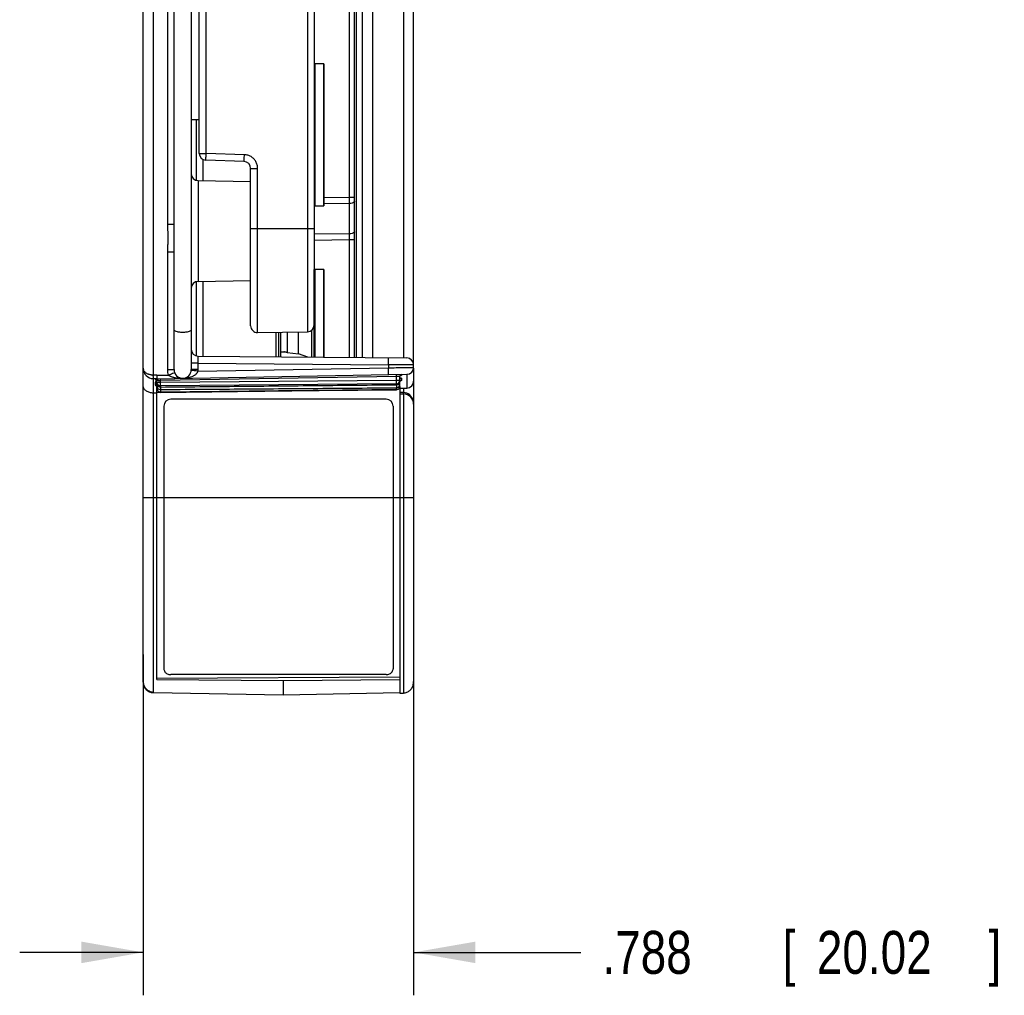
# Model space of a CAD drawing. Header units: inches. Extents: x 0 to 22, y 0 to 17.
# Tile 3 of 28: x 4.5 to 7.4, y 7.4 to 10.2. Entities that reach past the tile are written whole.
import ezdxf

# ---------------------------------------------------------------- set-up
doc = ezdxf.new("R2010")
doc.units = ezdxf.units.IN
doc.header["$LTSCALE"] = 1.21
doc.header["$MEASUREMENT"] = 0
doc.layers.get('0').update_dxf_attribs({"linetype": 'CONTINUOUS'})
doc.layers.add('DIMENSIONS', color=7, linetype='CONTINUOUS')
doc.styles.get("Standard").update_dxf_attribs({"font": 'txt', "width": 0.8})
doc.dimstyles.new('DIMSTYLE_1', dxfattribs={"dimtxt": 0.125, "dimasz": 0.18, "dimexe": 0.18, "dimexo": 0.0625, "dimgap": 0.09, "dimtad": 0, "dimtih": 1, "dimtoh": 1, "dimdec": 3, "dimzin": 4, "dimdsep": 46, "dimtxsty": 'STANDARD', "dimblk": '_FILLED', "dimblk1": '_FILLED', "dimblk2": '_FILLED', "dimcen": 0.09, "dimadec": 0, "dimazin": 0, "dimtp": 0.001, "dimtm": 0.001, "dimtfac": 1, "dimtdec": 3, "dimtofl": 0, "dimtmove": 0, "dimatfit": 3, "dimldrblk": '_FILLED', "dimfxl": 1, "dimtolj": 1, "dimtzin": 4, "dimarcsym": 0})

# ---------------------------------------------------------------- blocks, each defined once
blk = doc.blocks.new('_FILLED')
at = {"color": 0, "linetype": 'BYBLOCK'}
blk.add_solid([(0, 0), (-1, 0.174), (-1, -0.174)], dxfattribs=at)
blk = doc.blocks.new('*D4')
at = {"layer": 'DIMENSIONS', "color": 2, "linetype": 'CONTINUOUS'}
for p, q in [((4.8651, 8.3613), (4.8651, 7.3688)), ((5.6531, 8.3613), (5.6531, 7.3688)), ((4.8651, 7.4938), (4.5051, 7.4938)), ((5.6531, 7.4938), (6.1406, 7.4938))]:
    blk.add_line(p, q, dxfattribs=at)
at = {"layer": 'DIMENSIONS', "color": 2, "linetype": 'CONTINUOUS', "xscale": 0.18, "yscale": 0.18, "zscale": 0.18}
blk.add_blockref('_FILLED', (4.8651, 7.4938), dxfattribs=at)
at = {"layer": 'DIMENSIONS', "color": 2, "linetype": 'CONTINUOUS', "xscale": 0.18, "yscale": 0.18, "zscale": 0.18, "rotation": 180}
blk.add_blockref('_FILLED', (5.6531, 7.4938), dxfattribs=at)
at = {"layer": 'DIMENSIONS', "color": 2, "linetype": 'CONTINUOUS', "width": 0.8}
for s, p in [('.788', (6.2031, 7.4313)), ('[', (6.7281, 7.4313)), ('20.02', (6.8281, 7.4313)), (']', (7.3281, 7.4313))]:
    blk.add_text(s, height=0.125, dxfattribs=at).set_placement(p)

msp = doc.modelspace()

# ---------------------------------------------------------------- linework, layer by layer
at = {"color": 7, "linetype": 'CONTINUOUS'}
for p, q in [((5.6531, 9.1975), (5.6531, 14.2247)), ((4.8946, 9.175), (4.8946, 13.1146)), ((4.8651, 8.2804), (4.8651, 13.0946)), ((4.9551, 9.1911), (4.9551, 13.0985)), ((5.0051, 13.0985), (5.0051, 9.1911)), ((5.4665, 9.6926), (5.4665, 13.0632)), ((5.4811, 9.2263), (5.4811, 13.0633)), ((5.4861, 9.2263), (5.4861, 13.0633)), ((5.5031, 13.0635), (5.5031, 9.2261)), ((5.5336, 13.0638), (5.5336, 9.2258)), ((5.6236, 13.0645), (5.6236, 9.2251)), ((5.3435, 12.9881), (5.3435, 9.3015)), ((5.3631, 12.9682), (5.3631, 9.3215)), ((4.9355, 12.6745), (4.9355, 9.6151)), ((5.0281, 9.8211), (5.0281, 12.4685)), ((5.0485, 9.8211), (5.0485, 12.4685)), ((5.3915, 10.0817), (5.3634, 10.0817)), ((5.3649, 10.0817), (5.3649, 9.6683)), ((5.3911, 9.6683), (5.3911, 10.0817)), ((5.3915, 10.0817), (5.3915, 9.6683)), ((5.0051, 9.9198), (5.0281, 9.9198)), ((5.0191, 9.9198), (5.0191, 9.7427)), ((5.0281, 9.8211), (5.0485, 9.8211)), ((5.1599, 9.8172), (5.0485, 9.8211)), ((5.0388, 9.8037), (5.0388, 9.7412)), ((5.1588, 9.7972), (5.0474, 9.8011)), ((5.1781, 9.7773), (5.1985, 9.7773)), ((5.1781, 9.3189), (5.1781, 9.7773)), ((5.1985, 9.2989), (5.1985, 9.7773)), ((5.0248, 9.7415), (5.1781, 9.7388)), ((5.0248, 9.7415), (5.0248, 9.4481)), ((5.4665, 9.6926), (5.3915, 9.6918)), ((5.4665, 9.675), (5.3915, 9.6742)), ((5.4811, 9.6926), (5.4665, 9.6926)), ((5.4665, 9.5864), (5.4665, 9.675)), ((5.3634, 9.6683), (5.3915, 9.6683)), ((4.9355, 9.6151), (4.9551, 9.6151)), ((5.1781, 9.6018), (5.3631, 9.6018)), ((5.4665, 9.5864), (5.3631, 9.5853)), ((5.4665, 9.5688), (5.3631, 9.5677)), ((5.4811, 9.5688), (5.4665, 9.5688)), ((5.4665, 9.2264), (5.4665, 9.5688)), ((4.9355, 9.5345), (4.9551, 9.5345)), ((4.9355, 9.5345), (4.9355, 9.1911)), ((5.3915, 9.4829), (5.3634, 9.4829)), ((5.3634, 9.2273), (5.3634, 9.4829)), ((5.3649, 9.4829), (5.3649, 9.2273)), ((5.3911, 9.2271), (5.3911, 9.4829)), ((5.3915, 9.4829), (5.3915, 9.2271)), ((5.0191, 9.4469), (5.0191, 9.2315)), ((5.0248, 9.4481), (5.1781, 9.4508)), ((5.0388, 9.4484), (5.0388, 9.2302)), ((5.1985, 9.2989), (5.3435, 9.3015)), ((5.2526, 9.2283), (5.2526, 9.2999)), ((5.259, 9.3), (5.259, 9.2282)), ((5.2654, 9.3001), (5.2654, 9.2282)), ((5.2841, 9.3004), (5.2841, 9.2413)), ((5.3178, 9.2371), (5.3178, 9.301)), ((5.3567, 9.2274), (5.3567, 9.307)), ((5.2654, 9.2427), (5.2745, 9.2427)), ((5.2786, 9.2422), (5.2654, 9.2422)), ((5.2841, 9.2413), (5.3178, 9.2371)), ((5.0248, 9.2103), (5.0051, 9.2103)), ((5.0248, 9.2103), (5.5794, 9.2055)), ((5.0248, 9.1911), (5.0248, 9.2103)), ((5.0249, 9.2303), (5.6333, 9.225)), ((5.3443, 9.2275), (5.3178, 9.2371)), ((4.9355, 9.1911), (4.9551, 9.1911)), ((5.0248, 9.1911), (5.0051, 9.1911)), ((5.0246, 9.1869), (5.5794, 9.1966)), ((5.5794, 9.2055), (5.5794, 9.1966)), ((5.6531, 9.1956), (5.6531, 8.2799)), ((4.9049, 9.1748), (4.8946, 9.175)), ((4.9051, 9.1648), (4.8946, 9.165)), ((4.8946, 8.2512), (4.8946, 9.1649)), ((4.9002, 9.1644), (4.9002, 9.1617)), ((4.9002, 9.1543), (4.9002, 9.1461)), ((4.9024, 9.161), (4.9024, 9.161)), ((4.9049, 9.1748), (4.9383, 9.1754)), ((4.9051, 9.1648), (5.6335, 9.1775)), ((4.9051, 9.1537), (4.9051, 9.1599)), ((4.9152, 9.1537), (4.9051, 9.1537)), ((4.9152, 9.16), (5.6032, 9.172)), ((4.9152, 9.1537), (4.9152, 9.16)), ((5.6032, 9.1597), (4.9152, 9.1537)), ((5.6032, 9.1597), (5.6032, 9.172)), ((5.6131, 9.1597), (5.6032, 9.1597)), ((5.6131, 9.157), (5.6118, 9.1522)), ((5.6131, 9.1597), (5.6131, 9.1723)), ((5.6131, 9.1424), (5.6131, 9.159)), ((5.6139, 9.1576), (5.6145, 9.1583)), ((5.6153, 9.1737), (5.6159, 9.174)), ((5.618, 9.1765), (5.618, 9.1746)), ((5.618, 9.1658), (5.618, 9.1601)), ((5.6335, 9.1775), (5.6335, 9.1375)), ((4.9044, 9.1436), (4.9051, 9.1413)), ((4.9051, 9.1521), (4.9051, 9.1505)), ((4.9065, 9.1455), (4.9051, 9.1505)), ((4.9051, 8.2888), (4.9051, 9.1494)), ((4.9051, 9.1431), (4.9089, 9.1431)), ((4.9051, 9.1349), (4.9065, 9.13)), ((4.9051, 9.1248), (4.9155, 9.125)), ((4.9101, 9.1418), (4.9065, 9.1455)), ((4.9065, 9.13), (4.9102, 9.1262)), ((4.9152, 9.1405), (4.9101, 9.1418)), ((4.9102, 9.1262), (4.9152, 9.1249)), ((5.6032, 9.1497), (4.9152, 9.1437)), ((4.9152, 9.1432), (4.9152, 9.1405)), ((4.9152, 9.1405), (4.9152, 9.1405)), ((4.9152, 9.1332), (4.9152, 9.1252)), ((4.9152, 9.1249), (4.9152, 9.1252)), ((5.6032, 9.1471), (5.6032, 9.149)), ((5.6082, 9.1484), (5.6032, 9.1471)), ((5.6032, 9.1471), (5.6032, 9.1471)), ((5.6032, 9.1326), (5.6032, 9.1383)), ((5.6032, 9.1324), (5.6082, 9.1338)), ((5.6032, 9.1324), (5.6032, 9.1326)), ((5.6118, 9.1522), (5.6082, 9.1484)), ((5.6082, 9.1482), (5.6131, 9.1482)), ((5.6082, 9.1338), (5.6118, 9.1374)), ((5.6115, 9.1371), (5.6335, 9.1375)), ((5.6118, 9.1374), (5.6131, 9.1424)), ((5.6131, 9.1372), (5.6131, 8.249)), ((5.6131, 9.1255), (5.6236, 9.1253)), ((5.6236, 9.1373), (5.6236, 9.1253)), ((4.9051, 9.1227), (4.8946, 9.1228)), ((5.5731, 9.1048), (4.9451, 9.1048)), ((5.6131, 9.1205), (5.6234, 9.1203)), ((5.6234, 9.1203), (5.6234, 8.2492)), ((4.9251, 9.0848), (4.9251, 8.32)), ((5.5931, 9.0848), (5.5931, 8.32)), ((4.8651, 8.8188), (5.6531, 8.8188)), ((4.9051, 8.2928), (5.6131, 8.2961)), ((5.5731, 8.3028), (4.9451, 8.3028)), ((4.9051, 8.2888), (5.2731, 8.2854)), ((5.2731, 8.2854), (5.6131, 8.2886)), ((5.2731, 8.2854), (5.2731, 8.2438)), ((4.8946, 8.2512), (5.2731, 8.2438)), ((5.2731, 8.2438), (5.6131, 8.2504)), ((5.6131, 8.249), (5.6234, 8.2492))]:
    msp.add_line(p, q, dxfattribs=at)
for points in [[(4.9024, 9.161), (4.903, 9.1607), (4.9045, 9.1591)], [(4.904, 9.1442), (4.9037, 9.1443), (4.9044, 9.1436)], [(4.9152, 9.1405), (5.1389, 9.1426), (5.3764, 9.1449), (5.6032, 9.1471)], [(4.9152, 9.1249), (5.1398, 9.1274), (5.3773, 9.13), (5.6032, 9.1324)]]:
    msp.add_lwpolyline(points, dxfattribs=at)
for centre, radius, start, end in [((5.0481, 9.8211), 0.02, 180, 268), ((5.1581, 9.7773), 0.02, 359.974, 88), ((5.0251, 9.7615), 0.02, 180, 269), ((5.0251, 9.4281), 0.02, 91, 180), ((5.1981, 9.3189), 0.02, 180, 271), ((5.3431, 9.3215), 0.02, 271, 360), ((5.0251, 9.2503), 0.02, 180, 269.5), ((5.6331, 9.205), 0.02, 360, 89.4987), ((4.8951, 9.195), 0.03, 180, 269), ((4.9801, 9.1911), 0.025, 180, 360), ((5.6331, 9.1975), 0.02, 271, 360), ((4.9001, 9.1599), 0.005, 0, 59.3337), ((4.9151, 9.1537), 0.01, 180, 270.5), ((5.6031, 9.1597), 0.01, 270.5, 360), ((5.6181, 9.1723), 0.005, 91, 180), ((5.6331, 9.1575), 0.02, 271, 360), ((4.9451, 9.0848), 0.02, 90, 180), ((5.5731, 9.0848), 0.02, 0, 90), ((5.6231, 9.0903), 0.03, 0, 89), ((4.8951, 8.2804), 0.03, 180, 269), ((5.6231, 8.2799), 0.03, 326.4377, 360)]:
    msp.add_arc(centre, radius, start, end, dxfattribs=at)
for points, knots in [([(5.0474, 9.8011), (5.0477, 9.8011), (5.0473, 9.8031), (5.048, 9.8051), (5.0479, 9.8098), (5.0483, 9.8151), (5.0484, 9.819), (5.0485, 9.8211)], [0, 0, 0, 0, 0.047628, 0.18806, 0.41021, 0.689666, 1, 1, 1, 1]), ([(5.159, 9.7988), (5.1587, 9.8008), (5.1596, 9.8034), (5.1595, 9.8101), (5.1598, 9.8147), (5.1599, 9.8172)], [0, 0, 0, 0, 0.234718, 0.585872, 1, 1, 1, 1]), ([(5.1985, 9.7773), (5.1985, 9.7807), (5.1976, 9.7875), (5.1937, 9.7971), (5.1876, 9.8053), (5.1795, 9.8118), (5.1701, 9.816), (5.1633, 9.8171), (5.1599, 9.8172)], [0, 0, 0, 0, 0.167011, 0.333609, 0.499922, 0.666161, 0.832683, 1, 1, 1, 1]), ([(5.4665, 9.675), (5.4665, 9.6757), (5.4665, 9.6773), (5.4665, 9.6801), (5.4665, 9.6837), (5.4665, 9.6879), (5.4665, 9.691), (5.4665, 9.6926)], [0, 0, 0, 0, 0.116799, 0.277394, 0.481992, 0.726175, 1, 1, 1, 1]), ([(5.4813, 9.6811), (5.481, 9.6808), (5.4789, 9.6788), (5.4741, 9.676), (5.469, 9.675), (5.4665, 9.675)], [0, 0, 0, 0, 0.07587, 0.532039, 1, 1, 1, 1]), ([(4.9355, 9.6151), (4.9355, 9.6122), (4.9356, 9.6061), (4.9362, 9.5968), (4.9367, 9.5867), (4.9371, 9.5761), (4.9369, 9.565), (4.9363, 9.5542), (4.9357, 9.5441), (4.9355, 9.5376), (4.9355, 9.5345)], [0, 0, 0, 0, 0.108991, 0.224964, 0.349007, 0.482525, 0.621909, 0.75859, 0.885048, 1, 1, 1, 1]), ([(5.4813, 9.5924), (5.481, 9.5922), (5.4789, 9.5902), (5.4741, 9.5873), (5.469, 9.5864), (5.4665, 9.5864)], [0, 0, 0, 0, 0.074013, 0.529442, 1, 1, 1, 1]), ([(5.4665, 9.5688), (5.4665, 9.5711), (5.4665, 9.5755), (5.4665, 9.5814), (5.4665, 9.5849), (5.4665, 9.5864)], [0, 0, 0, 0, 0.398832, 0.746678, 1, 1, 1, 1]), ([(5.0051, 9.3075), (5.0051, 9.3061), (5.0018, 9.3028), (4.995, 9.3007), (4.9854, 9.2992), (4.9749, 9.2992), (4.9653, 9.3007), (4.9584, 9.3028), (4.9551, 9.3061), (4.9551, 9.3075)], [0, 0, 0, 0, 0.078903, 0.215043, 0.39911, 0.600884, 0.784958, 0.921097, 1, 1, 1, 1]), ([(5.2786, 9.2422), (5.2782, 9.2423), (5.2772, 9.2425), (5.2759, 9.2427), (5.2749, 9.2427), (5.2745, 9.2427)], [0, 0, 0, 0, 0.350329, 0.684225, 1, 1, 1, 1]), ([(5.2841, 9.2413), (5.2835, 9.2413), (5.2823, 9.2415), (5.2805, 9.2418), (5.2793, 9.2421), (5.2786, 9.2422)], [0, 0, 0, 0, 0.308599, 0.641694, 1, 1, 1, 1]), ([(5.0248, 9.2103), (5.0248, 9.2124), (5.0247, 9.2163), (5.0248, 9.2216), (5.0246, 9.2262), (5.0252, 9.2282), (5.0246, 9.2303), (5.0249, 9.2303)], [0, 0, 0, 0, 0.309522, 0.58794, 0.808938, 0.950866, 1, 1, 1, 1]), ([(5.5794, 9.2055), (5.5794, 9.208), (5.5795, 9.2126), (5.5793, 9.2191), (5.5797, 9.2227), (5.5791, 9.2255), (5.5785, 9.2255)], [0, 0, 0, 0, 0.37813, 0.698777, 0.913156, 1, 1, 1, 1]), ([(4.8946, 9.175), (4.8935, 9.175), (4.8913, 9.1751), (4.8881, 9.1755), (4.8849, 9.1761), (4.8817, 9.1771), (4.8784, 9.1783), (4.8751, 9.18), (4.8721, 9.1821), (4.8693, 9.1846), (4.8671, 9.1876), (4.8655, 9.1911), (4.8651, 9.1937), (4.8651, 9.195)], [0, 0, 0, 0, 0.086003, 0.167029, 0.249444, 0.335098, 0.424851, 0.5184, 0.613639, 0.708681, 0.803591, 0.899639, 1, 1, 1, 1]), ([(4.9355, 9.1911), (4.9355, 9.1884), (4.936, 9.1831), (4.9374, 9.1779), (4.9383, 9.1754)], [0, 0, 0, 0, 0.500637, 1, 1, 1, 1]), ([(4.9383, 9.1754), (4.9414, 9.1765), (4.9475, 9.1782), (4.9514, 9.1815), (4.957, 9.1816), (4.9567, 9.1824)], [0, 0, 0, 0, 0.501235, 0.866527, 1, 1, 1, 1]), ([(5.0246, 9.1869), (5.0213, 9.1872), (5.015, 9.1872), (5.0104, 9.1894), (5.0049, 9.1879), (5.005, 9.1888)], [0, 0, 0, 0, 0.501333, 0.866587, 1, 1, 1, 1]), ([(5.0096, 9.1721), (5.0107, 9.1726), (5.0127, 9.1736), (5.0155, 9.1753), (5.0179, 9.177), (5.0198, 9.1787), (5.0213, 9.1804), (5.0226, 9.1821), (5.0235, 9.1837), (5.0242, 9.1853), (5.0245, 9.1863), (5.0246, 9.1869)], [0, 0, 0, 0, 0.164548, 0.313241, 0.446227, 0.564397, 0.6691, 0.762048, 0.8458, 0.923859, 1, 1, 1, 1]), ([(5.0246, 9.1869), (5.0246, 9.1876), (5.0247, 9.189), (5.0248, 9.1904), (5.0248, 9.1911)], [0, 0, 0, 0, 0.494046, 1, 1, 1, 1]), ([(5.5796, 9.1766), (5.5791, 9.1766), (5.5802, 9.1797), (5.5792, 9.1828), (5.5797, 9.1895), (5.5795, 9.194), (5.5794, 9.1966)], [0, 0, 0, 0, 0.076149, 0.29303, 0.617427, 1, 1, 1, 1]), ([(5.6391, 9.2051), (5.6337, 9.2051), (5.6214, 9.2052), (5.6015, 9.2053), (5.587, 9.2054), (5.5794, 9.2055)], [0, 0, 0, 0, 0.272701, 0.617082, 1, 1, 1, 1]), ([(5.5794, 9.1966), (5.5871, 9.1967), (5.6015, 9.1969), (5.6214, 9.1971), (5.6337, 9.1973), (5.6391, 9.1973)], [0, 0, 0, 0, 0.383157, 0.727415, 1, 1, 1, 1]), ([(5.6391, 9.1973), (5.6426, 9.1974), (5.6473, 9.1974), (5.6519, 9.1975), (5.6531, 9.1975)], [0, 0, 0, 0, 0.74379, 1, 1, 1, 1]), ([(4.8946, 9.165), (4.8942, 9.165), (4.895, 9.1677), (4.8943, 9.1701), (4.8946, 9.1733), (4.8946, 9.175)], [0, 0, 0, 0, 0.134202, 0.500143, 1, 1, 1, 1]), ([(4.9002, 9.1644), (4.9011, 9.1643), (4.9028, 9.1639), (4.904, 9.1626), (4.9045, 9.1618)], [0, 0, 0, 0, 0.500072, 1, 1, 1, 1]), ([(4.9002, 9.1617), (4.9011, 9.1617), (4.9028, 9.1612), (4.904, 9.1599), (4.9045, 9.1592)], [0, 0, 0, 0, 0.500436, 1, 1, 1, 1]), ([(4.9002, 9.1617), (4.9002, 9.1616), (4.9006, 9.1613), (4.901, 9.1612), (4.9012, 9.1612)], [0, 0, 0, 0, 0.284365, 1, 1, 1, 1]), ([(4.9051, 9.156), (4.9045, 9.1559), (4.9033, 9.1557), (4.9018, 9.1554), (4.9009, 9.1551), (4.9006, 9.1549)], [0, 0, 0, 0, 0.404628, 0.750158, 1, 1, 1, 1]), ([(4.9049, 9.1748), (4.9049, 9.1731), (4.905, 9.1703), (4.905, 9.1669), (4.9051, 9.1653), (4.9051, 9.1648)], [0, 0, 0, 0, 0.499758, 0.865794, 1, 1, 1, 1]), ([(4.9085, 9.1598), (4.908, 9.1598), (4.9073, 9.1598), (4.9062, 9.1599), (4.9056, 9.1599), (4.9054, 9.1599)], [0, 0, 0, 0, 0.41385, 0.762405, 1, 1, 1, 1]), ([(4.9085, 9.1598), (4.9091, 9.1598), (4.9105, 9.1599), (4.9119, 9.1599), (4.9127, 9.1599)], [0, 0, 0, 0, 0.454546, 1, 1, 1, 1]), ([(4.9152, 9.1437), (4.9157, 9.1437), (4.9147, 9.1464), (4.9155, 9.1488), (4.9152, 9.152), (4.9152, 9.1537)], [0, 0, 0, 0, 0.134032, 0.500036, 1, 1, 1, 1]), ([(4.9152, 9.16), (4.9152, 9.1608), (4.915, 9.1624), (4.9154, 9.1636), (4.9149, 9.165), (4.9152, 9.165)], [0, 0, 0, 0, 0.49997, 0.865971, 1, 1, 1, 1]), ([(4.9383, 9.1754), (4.9387, 9.175), (4.9397, 9.1742), (4.9413, 9.1732), (4.9434, 9.1721), (4.9457, 9.1711), (4.9484, 9.1701), (4.9515, 9.1692), (4.9549, 9.1684), (4.9588, 9.1676), (4.963, 9.167), (4.9675, 9.1665), (4.972, 9.1662), (4.9764, 9.1661), (4.9792, 9.1661), (4.9806, 9.1661)], [0, 0, 0, 0, 0.038224, 0.083389, 0.135309, 0.193825, 0.258974, 0.330822, 0.410425, 0.499694, 0.598389, 0.702505, 0.807351, 0.908117, 1, 1, 1, 1]), ([(4.9806, 9.1661), (4.9826, 9.1662), (4.9865, 9.1664), (4.9921, 9.167), (4.9972, 9.168), (5.0017, 9.1692), (5.0046, 9.1701), (5.006, 9.1706)], [0, 0, 0, 0, 0.236103, 0.452512, 0.65127, 0.833475, 1, 1, 1, 1]), ([(5.6032, 9.1497), (5.6037, 9.1497), (5.6027, 9.1524), (5.6035, 9.1549), (5.6032, 9.1581), (5.6032, 9.1597)], [0, 0, 0, 0, 0.134032, 0.500036, 1, 1, 1, 1]), ([(5.6032, 9.172), (5.6032, 9.1728), (5.603, 9.1744), (5.6034, 9.1756), (5.6029, 9.177), (5.6032, 9.177)], [0, 0, 0, 0, 0.499969, 0.865971, 1, 1, 1, 1]), ([(5.6032, 9.172), (5.6037, 9.172), (5.6049, 9.172), (5.6066, 9.1721), (5.6084, 9.1721), (5.6096, 9.1722), (5.6102, 9.1722)], [0, 0, 0, 0, 0.23018, 0.480792, 0.743721, 1, 1, 1, 1]), ([(5.6102, 9.1722), (5.6107, 9.1722), (5.6115, 9.1722), (5.6124, 9.1722), (5.6127, 9.1722)], [0, 0, 0, 0, 0.593598, 1, 1, 1, 1]), ([(5.6131, 9.1715), (5.6131, 9.1723), (5.6136, 9.1741), (5.6148, 9.1754), (5.6156, 9.1758)], [0, 0, 0, 0, 0.4999, 1, 1, 1, 1]), ([(5.6131, 9.1676), (5.6135, 9.1675), (5.6143, 9.1674), (5.6154, 9.1672), (5.6165, 9.1669), (5.6173, 9.1666), (5.6177, 9.1664), (5.6179, 9.1662)], [0, 0, 0, 0, 0.200837, 0.495521, 0.718232, 0.882946, 1, 1, 1, 1]), ([(5.618, 9.1601), (5.618, 9.1599), (5.6178, 9.1594), (5.617, 9.1589), (5.6158, 9.1583), (5.6147, 9.158), (5.6141, 9.1578)], [0, 0, 0, 0, 0.113945, 0.298396, 0.602479, 1, 1, 1, 1]), ([(5.618, 9.1746), (5.618, 9.1745), (5.6177, 9.1743), (5.617, 9.1741), (5.6163, 9.174), (5.6158, 9.1739), (5.6157, 9.1739)], [0, 0, 0, 0, 0.111722, 0.396104, 0.929458, 1, 1, 1, 1]), ([(4.8946, 9.1228), (4.891, 9.1228), (4.884, 9.1238), (4.8745, 9.128), (4.8672, 9.1348), (4.8651, 9.141), (4.8651, 9.144)], [0, 0, 0, 0, 0.269839, 0.532491, 0.772633, 1, 1, 1, 1]), ([(4.9004, 9.1456), (4.9007, 9.1453), (4.9014, 9.1447), (4.9022, 9.1444), (4.9028, 9.1442)], [0, 0, 0, 0, 0.378972, 1, 1, 1, 1]), ([(4.9103, 9.1264), (4.9087, 9.1272), (4.9061, 9.1297), (4.9051, 9.1332), (4.9051, 9.1349)], [0, 0, 0, 0, 0.509603, 1, 1, 1, 1]), ([(4.9152, 9.1405), (4.9918, 9.1413), (5.1447, 9.1427), (5.3741, 9.1449), (5.5269, 9.1464), (5.6032, 9.1471)], [0, 0, 0, 0, 0.33376, 0.667093, 1, 1, 1, 1]), ([(4.9152, 9.1332), (4.9918, 9.1338), (5.1447, 9.1349), (5.3741, 9.1366), (5.5269, 9.1378), (5.6032, 9.1383)], [0, 0, 0, 0, 0.33376, 0.667093, 1, 1, 1, 1]), ([(5.6032, 9.1326), (5.5269, 9.1318), (5.3741, 9.1301), (5.1447, 9.1277), (4.9918, 9.126), (4.9152, 9.1252)], [0, 0, 0, 0, 0.332907, 0.66624, 1, 1, 1, 1]), ([(5.6032, 9.1383), (5.6049, 9.1383), (5.6072, 9.139), (5.6091, 9.1403), (5.6095, 9.1406)], [0, 0, 0, 0, 0.748842, 1, 1, 1, 1]), ([(5.6118, 9.1375), (5.6109, 9.136), (5.6093, 9.1344), (5.6073, 9.1335), (5.6069, 9.1333)], [0, 0, 0, 0, 0.79873, 1, 1, 1, 1]), ([(5.6109, 9.142), (5.6112, 9.1424), (5.6118, 9.1432), (5.6122, 9.1441), (5.6124, 9.1445)], [0, 0, 0, 0, 0.534874, 1, 1, 1, 1]), ([(5.6246, 9.1253), (5.6272, 9.1251), (5.6331, 9.1239), (5.6382, 9.1208), (5.6406, 9.1188)], [0, 0, 0, 0, 0.458028, 1, 1, 1, 1]), ([(5.6406, 9.1188), (5.6432, 9.1166), (5.6477, 9.1114), (5.651, 9.1039), (5.6522, 9.0992), (5.6524, 9.098)], [0, 0, 0, 0, 0.40894, 0.842961, 1, 1, 1, 1]), ([(4.9251, 8.32), (4.9251, 8.3185), (4.9256, 8.3154), (4.9276, 8.3112), (4.9309, 8.3076), (4.9351, 8.3049), (4.9399, 8.3032), (4.9434, 8.3028), (4.9451, 8.3028)], [0, 0, 0, 0, 0.153659, 0.313369, 0.476004, 0.64505, 0.82255, 1, 1, 1, 1]), ([(5.5731, 8.3028), (5.5748, 8.3028), (5.5783, 8.3032), (5.5832, 8.3049), (5.5874, 8.3076), (5.5906, 8.3112), (5.5927, 8.3154), (5.5931, 8.3185), (5.5931, 8.32)], [0, 0, 0, 0, 0.17745, 0.35495, 0.523996, 0.686631, 0.846341, 1, 1, 1, 1]), ([(4.8946, 8.2512), (4.8903, 8.2512), (4.8818, 8.2535), (4.8722, 8.2618), (4.8664, 8.2726), (4.8651, 8.2806), (4.8651, 8.2845)], [0, 0, 0, 0, 0.262483, 0.514509, 0.760737, 1, 1, 1, 1]), ([(5.6234, 8.2492), (5.6269, 8.2493), (5.6338, 8.2507), (5.6424, 8.2563), (5.6487, 8.2641), (5.6523, 8.2731), (5.6531, 8.2795), (5.6531, 8.2826)], [0, 0, 0, 0, 0.212892, 0.416079, 0.615188, 0.810439, 1, 1, 1, 1])]:
    msp.add_open_spline(points, degree=3, knots=knots, dxfattribs=at)
for points in [[(5.1588, 9.7972), (5.1593, 9.7972), (5.1591, 9.7981), (5.159, 9.7988)], [(5.6495, 9.205), (5.6461, 9.205), (5.6426, 9.205), (5.6391, 9.2051)], [(5.6531, 9.205), (5.6519, 9.205), (5.6507, 9.205), (5.6495, 9.205)], [(4.9006, 9.1549), (4.9004, 9.1547), (4.9002, 9.1545), (4.9002, 9.1543)], [(4.9002, 9.1543), (4.9011, 9.1543), (4.9019, 9.1541), (4.9027, 9.1536)], [(4.9012, 9.1612), (4.9017, 9.161), (4.9023, 9.1609), (4.9028, 9.1608)], [(4.9027, 9.1536), (4.9034, 9.1532), (4.904, 9.1526), (4.9045, 9.1518)], [(4.9054, 9.1599), (4.9053, 9.1599), (4.9052, 9.1599), (4.9051, 9.1599)], [(4.9055, 9.1506), (4.9052, 9.1514), (4.9051, 9.1523), (4.9051, 9.1532)], [(4.908, 9.1623), (4.9077, 9.163), (4.9074, 9.1637), (4.9068, 9.1641)], [(4.9085, 9.1598), (4.9085, 9.1607), (4.9083, 9.1615), (4.908, 9.1623)], [(4.9127, 9.1599), (4.9135, 9.1599), (4.9144, 9.16), (4.9152, 9.16)], [(5.006, 9.1706), (5.0072, 9.171), (5.0084, 9.1715), (5.0096, 9.1721)], [(5.6118, 9.154), (5.6114, 9.1532), (5.6108, 9.1525), (5.6102, 9.1519)], [(5.6131, 9.159), (5.6131, 9.1572), (5.6127, 9.1555), (5.6118, 9.154)], [(5.6118, 9.1521), (5.6127, 9.1536), (5.6131, 9.1553), (5.6131, 9.157)], [(5.6127, 9.1722), (5.6129, 9.1722), (5.613, 9.1722), (5.6131, 9.1723)], [(5.6138, 9.1633), (5.6142, 9.1641), (5.6148, 9.1647), (5.6156, 9.1651)], [(5.6156, 9.1758), (5.6163, 9.1762), (5.6172, 9.1765), (5.618, 9.1765)], [(5.6156, 9.1739), (5.6163, 9.1743), (5.6172, 9.1746), (5.618, 9.1746)], [(5.6156, 9.1651), (5.6163, 9.1656), (5.6172, 9.1658), (5.618, 9.1658)], [(5.6156, 9.1594), (5.6163, 9.1598), (5.6172, 9.1601), (5.618, 9.1601)], [(5.6162, 9.1767), (5.6166, 9.1767), (5.6169, 9.1766), (5.6175, 9.1766)], [(5.6175, 9.1766), (5.6176, 9.1767), (5.6177, 9.1767), (5.6179, 9.1766)], [(5.6179, 9.1766), (5.618, 9.1766), (5.618, 9.1766), (5.618, 9.1765)], [(5.6179, 9.1662), (5.618, 9.1661), (5.618, 9.166), (5.618, 9.1658)], [(4.9002, 9.1461), (4.9011, 9.1461), (4.9019, 9.1459), (4.9027, 9.1455)], [(4.9002, 9.1461), (4.9002, 9.1459), (4.9003, 9.1457), (4.9004, 9.1456)], [(4.9027, 9.1455), (4.9034, 9.145), (4.904, 9.1444), (4.9045, 9.1437)], [(4.9028, 9.1442), (4.9031, 9.1441), (4.9035, 9.1439), (4.9039, 9.1438)], [(4.9045, 9.1437), (4.9049, 9.143), (4.9051, 9.1421), (4.9051, 9.1413)], [(4.9051, 9.1505), (4.9051, 9.1488), (4.9056, 9.147), (4.9065, 9.1455)], [(4.9051, 9.1431), (4.9051, 9.1414), (4.9056, 9.1397), (4.9065, 9.1382)], [(4.9065, 9.1482), (4.906, 9.1489), (4.9057, 9.1498), (4.9055, 9.1506)], [(4.9082, 9.146), (4.9075, 9.1467), (4.9069, 9.1474), (4.9065, 9.1482)], [(4.9065, 9.1455), (4.9074, 9.144), (4.9087, 9.1427), (4.9103, 9.1418)], [(4.9065, 9.1382), (4.9069, 9.1375), (4.9074, 9.1368), (4.9079, 9.1362)], [(4.9079, 9.1362), (4.9086, 9.1356), (4.9094, 9.135), (4.9102, 9.1345)], [(4.9102, 9.1445), (4.9095, 9.1449), (4.9088, 9.1454), (4.9082, 9.146)], [(4.9152, 9.1432), (4.9135, 9.1432), (4.9118, 9.1436), (4.9102, 9.1445)], [(4.9102, 9.1345), (4.9112, 9.134), (4.9123, 9.1336), (4.9134, 9.1334)], [(4.9103, 9.1418), (4.9118, 9.141), (4.9135, 9.1405), (4.9152, 9.1405)], [(4.9152, 9.1252), (4.9135, 9.1252), (4.9118, 9.1256), (4.9103, 9.1264)], [(4.9134, 9.1334), (4.914, 9.1333), (4.9146, 9.1332), (4.9152, 9.1332)], [(4.9152, 9.1405), (4.9152, 9.1399), (4.9152, 9.1392), (4.9152, 9.1386)], [(4.9152, 9.1386), (4.9152, 9.1374), (4.9152, 9.1362), (4.9152, 9.135)], [(4.9152, 9.135), (4.9152, 9.1344), (4.9152, 9.1338), (4.9152, 9.1332)], [(5.6058, 9.1493), (5.605, 9.1491), (5.6041, 9.149), (5.6032, 9.149)], [(5.6032, 9.1471), (5.6049, 9.1471), (5.6066, 9.1476), (5.6081, 9.1484)], [(5.6032, 9.1471), (5.6032, 9.1459), (5.6032, 9.1448), (5.6032, 9.1437)], [(5.6032, 9.1437), (5.6032, 9.1425), (5.6032, 9.1413), (5.6032, 9.1401)], [(5.6032, 9.1401), (5.6032, 9.1395), (5.6032, 9.1389), (5.6032, 9.1383)], [(5.6069, 9.1333), (5.6057, 9.1329), (5.6044, 9.1326), (5.6032, 9.1326)], [(5.6081, 9.1503), (5.6074, 9.1499), (5.6066, 9.1496), (5.6058, 9.1493)], [(5.6102, 9.1519), (5.6096, 9.1513), (5.6089, 9.1507), (5.6081, 9.1503)], [(5.6081, 9.1484), (5.6094, 9.1491), (5.6105, 9.1501), (5.6113, 9.1513)], [(5.6095, 9.1406), (5.61, 9.141), (5.6105, 9.1415), (5.6109, 9.142)], [(5.6113, 9.1513), (5.6115, 9.1516), (5.6116, 9.1518), (5.6118, 9.1521)], [(5.6131, 9.1424), (5.6131, 9.1407), (5.6127, 9.139), (5.6118, 9.1375)], [(5.6124, 9.1445), (5.6127, 9.1454), (5.613, 9.1462), (5.6131, 9.1471)], [(5.6131, 9.1471), (5.6131, 9.1475), (5.6131, 9.1478), (5.6131, 9.1482)], [(5.6236, 9.1228), (5.6235, 9.1236), (5.6236, 9.1245), (5.6236, 9.1253)], [(5.6236, 9.1253), (5.624, 9.1253), (5.6243, 9.1253), (5.6246, 9.1253)]]:
    msp.add_open_spline(points, degree=3, dxfattribs=at)

# ---------------------------------------------------------------- dimensions: what is measured, and where the dimension line sits
at = {"layer": 'DIMENSIONS', "color": 2, "linetype": 'CONTINUOUS'}
dim = msp.add_linear_dim(base=(5.6531, 7.4938), p1=(4.8651, 8.3613), p2=(5.6531, 8.3613), dimstyle='DIMSTYLE_1', dxfattribs=at)
dim.commit()
dim.dimension.update_dxf_attribs({"geometry": '*D4', "text_midpoint": (6.8156, 7.4938), "dimtype": 160})

doc.saveas('drawing.dxf')
